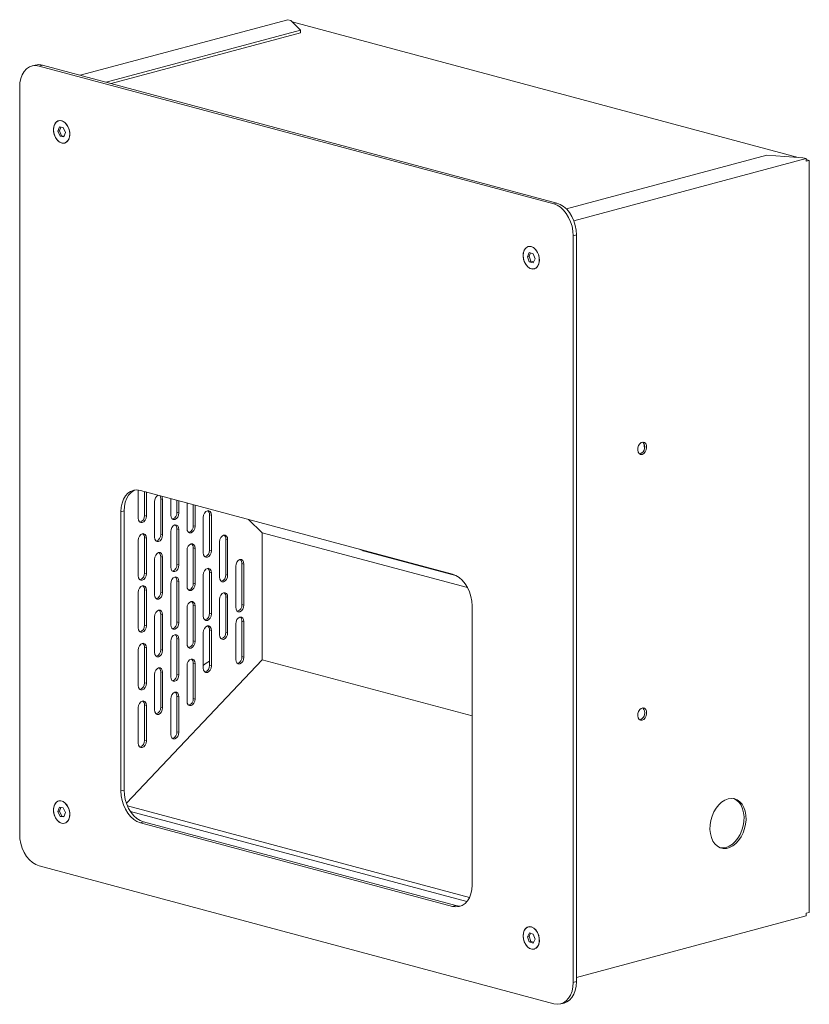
# Model space of a CAD drawing. Header units: millimetres. Extents: x 30 to 260, y 20 to 191.
# Tile 3 of 7: x 150 to 193, y 137 to 191. Entities that reach past the tile are written whole.
import ezdxf

# ---------------------------------------------------------------- set-up
doc = ezdxf.new("R2010")
doc.units = ezdxf.units.MM

msp = doc.modelspace()

# ---------------------------------------------------------------- linework, layer by layer
at = {"color": 7, "linetype": 'Continuous', "lineweight": 15}
for p, q in [((164.5483, 190.6705), (153.2709, 187.6492)), ((164.725, 190.6232), (164.5483, 190.6705)), ((165.248, 190.1002), (164.725, 190.6232)), ((192.2958, 183.1869), (164.7931, 190.5551)), ((154.6851, 187.2703), (165.248, 190.1002)), ((165.248, 190.1002), (165.248, 189.9557)), ((154.9548, 187.1981), (165.248, 189.9557)), ((150.8311, 188.2026), (150.6543, 188.1552)), ((151.0425, 188.1515), (151.2193, 188.1988)), ((179.0086, 180.6591), (151.0425, 188.1515)), ((179.1854, 180.7064), (151.2193, 188.1988)), ((149.9819, 186.9905), (149.9819, 146.4054)), ((152.1424, 184.8388), (152.0538, 184.6042)), ((152.1422, 184.6279), (152.0538, 184.6042)), ((152.2176, 184.8276), (152.1422, 184.6279)), ((152.1422, 184.6279), (152.2622, 184.3622)), ((152.3508, 184.8077), (152.1424, 184.8388)), ((152.4707, 184.542), (152.3508, 184.8077)), ((152.0538, 184.6042), (152.1738, 184.3385)), ((152.2622, 184.3622), (152.1738, 184.3385)), ((152.1738, 184.3385), (152.3822, 184.3074)), ((152.2622, 184.3622), (152.3954, 184.3423)), ((152.3822, 184.3074), (152.4707, 184.542)), ((190.5978, 183.3088), (179.6984, 180.3887)), ((180.1033, 179.7394), (192.7265, 183.1213)), ((192.5497, 183.1686), (190.5978, 183.3088)), ((192.7265, 183.1213), (192.5497, 183.1686)), ((192.7265, 183.1213), (192.7265, 182.9768)), ((192.9032, 183.0241), (192.7265, 183.0715)), ((192.7265, 182.9768), (192.9032, 183.0241)), ((192.9032, 142.15), (192.9032, 183.0241)), ((179.0086, 180.6591), (179.1854, 180.7064)), ((180.0693, 178.9297), (180.246, 178.9771)), ((180.0693, 138.3447), (180.0693, 178.9297)), ((180.246, 138.392), (180.246, 178.9771)), ((177.6842, 178.0091), (177.5796, 177.7903)), ((177.668, 177.814), (177.5796, 177.7903)), ((177.5796, 177.7903), (177.6842, 177.5154)), ((177.7525, 177.9908), (177.668, 177.814)), ((177.668, 177.814), (177.7726, 177.5391)), ((177.8935, 177.9531), (177.6842, 178.0091)), ((177.9981, 177.6782), (177.8935, 177.9531)), ((177.8935, 177.4593), (177.9981, 177.6782)), ((177.7726, 177.5391), (177.6842, 177.5154)), ((177.6842, 177.5154), (177.8935, 177.4593)), ((177.7726, 177.5391), (177.9135, 177.5013)), ((183.9462, 167.387), (183.9101, 167.6501)), ((183.7109, 167.0758), (183.6774, 167.07)), ((156.4254, 163.5774), (156.4254, 165.1077)), ((173.5108, 160.5388), (156.5403, 165.0854)), ((156.7613, 165.0262), (156.7613, 163.7242)), ((156.8673, 164.9978), (156.8673, 163.6958)), ((157.3093, 162.5497), (157.3093, 164.4766)), ((157.6451, 164.6234), (157.7512, 164.595)), ((157.6451, 164.6234), (157.6451, 162.6965)), ((157.7512, 164.595), (157.7512, 162.6681)), ((158.1931, 163.7499), (158.1931, 164.6426)), ((158.529, 164.5526), (158.529, 163.8967)), ((158.6351, 164.5242), (158.6351, 163.8683)), ((159.077, 163.0233), (159.077, 164.4058)), ((159.4129, 164.3158), (159.4129, 163.1701)), ((155.6564, 163.9718), (155.4796, 163.9244)), ((155.4796, 163.9244), (155.4796, 148.7502)), ((155.6564, 163.9718), (155.6564, 148.7975)), ((158.529, 163.8967), (158.6351, 163.8683)), ((159.519, 164.2874), (159.519, 163.1417)), ((160.2968, 163.7682), (160.4029, 163.7398)), ((160.2968, 163.7682), (160.2968, 161.8413)), ((156.7613, 163.7242), (156.8673, 163.6958)), ((159.9609, 161.6945), (159.9609, 163.6214)), ((160.4029, 163.7398), (160.4029, 161.8129)), ((163.1694, 162.7897), (162.4173, 163.5109)), ((157.6451, 162.6965), (157.7512, 162.6681)), ((158.1931, 160.9198), (158.1931, 162.8467)), ((158.529, 162.9935), (158.6351, 162.9651)), ((158.529, 162.9935), (158.529, 161.0666)), ((158.6351, 162.9651), (158.6351, 161.0382)), ((159.4129, 163.1701), (159.519, 163.1417)), ((174.3255, 159.8009), (163.1694, 162.7897)), ((163.1694, 155.8849), (163.1694, 162.7897)), ((156.4254, 160.4462), (156.4254, 162.3731)), ((156.7613, 162.5199), (156.8673, 162.4915)), ((156.7613, 162.5199), (156.7613, 160.593)), ((156.8673, 162.4915), (156.8673, 160.5646)), ((160.8448, 160.3657), (160.8448, 162.2926)), ((161.1807, 162.4394), (161.2867, 162.411)), ((161.1807, 162.4394), (161.1807, 160.5125)), ((161.2867, 162.411), (161.2867, 160.4841)), ((159.077, 159.8921), (159.077, 161.819)), ((159.4129, 161.9658), (159.519, 161.9374)), ((159.4129, 161.9658), (159.4129, 160.0389)), ((159.519, 161.9374), (159.519, 160.0105)), ((160.2968, 161.8413), (160.4029, 161.8129)), ((168.7297, 161.7821), (173.7514, 160.4367)), ((157.3093, 159.4185), (157.3093, 161.3454)), ((157.6451, 161.4922), (157.7512, 161.4638)), ((157.6451, 161.4922), (157.6451, 159.5653)), ((157.7512, 161.4638), (157.7512, 159.5369)), ((162.0646, 161.1106), (162.1706, 161.0822)), ((162.0646, 161.1106), (162.0646, 158.8826)), ((162.1706, 161.0822), (162.1706, 158.8542)), ((156.7613, 160.593), (156.8673, 160.5646)), ((158.529, 161.0666), (158.6351, 161.0382)), ((160.2968, 160.637), (160.4029, 160.6086)), ((160.2968, 160.637), (160.2968, 158.409)), ((160.4029, 160.6086), (160.4029, 158.3806)), ((161.7287, 158.7358), (161.7287, 160.9638)), ((158.1931, 157.7886), (158.1931, 160.0166)), ((158.529, 160.1634), (158.6351, 160.135)), ((158.529, 160.1634), (158.529, 157.9354)), ((158.6351, 160.135), (158.6351, 157.907)), ((159.4129, 160.0389), (159.519, 160.0105)), ((159.9609, 158.2622), (159.9609, 160.4902)), ((161.1807, 160.5125), (161.2867, 160.4841)), ((156.4254, 157.6161), (156.4254, 159.543)), ((156.7613, 159.6898), (156.8673, 159.6614)), ((156.7613, 159.6898), (156.7613, 157.7629)), ((156.8673, 159.6614), (156.8673, 157.7345)), ((157.6451, 159.5653), (157.7512, 159.5369)), ((160.8448, 157.2345), (160.8448, 159.1614)), ((161.1807, 159.3082), (161.2867, 159.2798)), ((161.1807, 159.3082), (161.1807, 157.3813)), ((161.2867, 159.2798), (161.2867, 157.3529)), ((159.077, 156.7609), (159.077, 158.6878)), ((159.4129, 158.8346), (159.519, 158.8062)), ((159.4129, 158.8346), (159.4129, 156.9077)), ((159.519, 158.8062), (159.519, 156.8793)), ((160.2968, 158.409), (160.4029, 158.3806)), ((162.0646, 158.8826), (162.1706, 158.8542)), ((174.5715, 143.6352), (174.5715, 158.8095)), ((157.3093, 156.2873), (157.3093, 158.2142)), ((157.6451, 158.361), (157.7512, 158.3326)), ((157.6451, 158.361), (157.6451, 156.4341)), ((157.7512, 158.3326), (157.7512, 156.4057)), ((158.529, 157.9354), (158.6351, 157.907)), ((162.0646, 157.9794), (162.1706, 157.951)), ((162.0646, 157.9794), (162.0646, 156.0525)), ((162.1706, 157.951), (162.1706, 156.0241)), ((156.7613, 157.7629), (156.8673, 157.7345)), ((159.9609, 155.4321), (159.9609, 157.359)), ((160.2968, 157.5058), (160.4029, 157.4774)), ((160.2968, 157.5058), (160.2968, 155.5789)), ((160.4029, 157.4774), (160.4029, 155.5505)), ((161.1807, 157.3813), (161.2867, 157.3529)), ((161.7287, 155.9057), (161.7287, 157.8326)), ((158.1931, 154.9585), (158.1931, 156.8854)), ((158.529, 157.0322), (158.6351, 157.0038)), ((158.529, 157.0322), (158.529, 155.1053)), ((158.6351, 157.0038), (158.6351, 155.0769)), ((159.4129, 156.9077), (159.519, 156.8793)), ((156.4254, 154.4849), (156.4254, 156.4118)), ((156.7613, 156.5586), (156.8673, 156.5302)), ((156.7613, 156.5586), (156.7613, 154.6317)), ((156.8673, 156.5302), (156.8673, 154.6033)), ((157.6451, 156.4341), (157.7512, 156.4057)), ((155.7787, 148.091), (163.1694, 155.8849)), ((162.0646, 156.0525), (162.1706, 156.0241)), ((174.5715, 152.8302), (163.1694, 155.8849)), ((157.6451, 155.2298), (157.7512, 155.2014)), ((157.6451, 155.2298), (157.6451, 153.3029)), ((157.7512, 155.2014), (157.7512, 153.2745)), ((159.077, 153.6297), (159.077, 155.5566)), ((159.4129, 155.7034), (159.519, 155.675)), ((159.4129, 155.7034), (159.4129, 153.7765)), ((159.519, 155.675), (159.519, 153.7481)), ((160.2968, 155.5789), (160.4029, 155.5505)), ((157.3093, 153.1561), (157.3093, 155.083)), ((158.529, 155.1053), (158.6351, 155.0769)), ((156.7613, 154.6317), (156.8673, 154.6033)), ((158.1931, 151.8273), (158.1931, 153.7542)), ((158.529, 153.901), (158.6351, 153.8726)), ((158.529, 153.901), (158.529, 151.9741)), ((158.6351, 153.8726), (158.6351, 151.9457)), ((159.4129, 153.7765), (159.519, 153.7481)), ((156.4254, 151.3537), (156.4254, 153.2806)), ((156.7613, 153.4274), (156.8673, 153.399)), ((156.7613, 153.4274), (156.7613, 151.5005)), ((156.8673, 153.399), (156.8673, 151.4721)), ((157.6451, 153.3029), (157.7512, 153.2745)), ((183.7109, 152.6241), (183.6774, 152.6183)), ((156.7613, 151.5005), (156.8673, 151.4721)), ((158.4207, 151.6861), (158.4163, 151.6814)), ((158.529, 151.9741), (158.6351, 151.9457)), ((155.6564, 148.7975), (155.4796, 148.7502)), ((152.1403, 147.8652), (152.0541, 147.6286)), ((152.3485, 147.8376), (152.1403, 147.8652)), ((152.2164, 147.8551), (152.1425, 147.6523)), ((152.4705, 147.5733), (152.3485, 147.8376)), ((152.1425, 147.6523), (152.0541, 147.6286)), ((152.0541, 147.6286), (152.176, 147.3643)), ((152.1425, 147.6523), (152.2644, 147.388)), ((152.2644, 147.388), (152.176, 147.3643)), ((152.176, 147.3643), (152.3843, 147.3366)), ((152.2644, 147.388), (152.3966, 147.3704)), ((152.3843, 147.3366), (152.4705, 147.5733)), ((156.7171, 147.0682), (156.5403, 147.0208)), ((156.5403, 147.0208), (173.5108, 142.4742)), ((156.7171, 147.0682), (173.6876, 142.5216)), ((151.0425, 144.6761), (179.0086, 137.1837)), ((173.6876, 142.5216), (173.5108, 142.4742)), ((192.7265, 141.9581), (180.246, 138.6145)), ((192.7265, 142.1027), (192.9032, 142.15)), ((192.7265, 141.9581), (192.7265, 142.1027)), ((177.6914, 141.0405), (177.5798, 140.8293)), ((177.6682, 140.853), (177.5798, 140.8293)), ((177.5798, 140.8293), (177.6772, 140.5509)), ((177.7563, 141.0196), (177.6682, 140.853)), ((177.6682, 140.853), (177.7656, 140.5746)), ((177.9005, 140.9733), (177.6914, 141.0405)), ((177.9979, 140.6949), (177.9005, 140.9733)), ((177.7656, 140.5746), (177.6772, 140.5509)), ((177.6772, 140.5509), (177.8863, 140.4837)), ((177.7656, 140.5746), (177.9098, 140.5282)), ((177.8863, 140.4837), (177.9979, 140.6949)), ((180.0693, 138.3447), (180.246, 138.392)), ((179.3968, 137.1799), (179.5736, 137.2273))]:
    msp.add_line(p, q, dxfattribs=at)
at = {"color": 8, "linetype": 'Continuous', "lineweight": 15}
for p, q in [((168.7481, 161.8148), (168.7297, 161.7821)), ((155.8397, 147.9362), (174.4316, 142.9553)), ((174.2948, 142.736), (156.0026, 147.6367))]:
    msp.add_line(p, q, dxfattribs=at)
at = {"color": 7, "linetype": 'Continuous', "lineweight": 15, "flags": 128}
for points in [[(151.0425, 188.1515), (150.8583, 188.1789), (150.6798, 188.1615), (150.5122, 188.1), (150.3607, 187.996), (150.23, 187.8529), (150.124, 187.675), (150.0458, 187.4676), (149.998, 187.2371), (149.9819, 186.9905)], [(151.8203, 184.6915), (151.8367, 184.8496), (151.8847, 184.9871), (151.9606, 185.094), (152.059, 185.1622), (152.1724, 185.1867), (152.2924, 185.1657), (152.4103, 185.1008), (152.5171, 184.9967), (152.6051, 184.8612), (152.6676, 184.7044), (152.7001, 184.5378), (152.7001, 184.3738), (152.6676, 184.2246), (152.6051, 184.1012), (152.5171, 184.0129), (152.4103, 183.966), (152.2924, 183.9643), (152.1724, 184.0076), (152.059, 184.0929), (151.9606, 184.2138), (151.8847, 184.3614), (151.8367, 184.5246), (151.8203, 184.6915)], [(152.0591, 185.1646), (151.9999, 185.1305), (151.9132, 185.0392), (151.8523, 184.9133), (151.8219, 184.7622), (151.8242, 184.5971), (151.8589, 184.4302), (151.9235, 184.2739), (152.0133, 184.1398), (152.1216, 184.0378), (152.2402, 183.9755), (152.3605, 183.9576), (152.4736, 183.9852), (152.4946, 183.9961)], [(180.0693, 178.9297), (180.0531, 179.185), (180.0053, 179.4412), (179.9272, 179.6904), (179.8211, 179.9252), (179.6904, 180.1383), (179.5389, 180.3234), (179.3714, 180.4747), (179.1928, 180.5878), (179.0086, 180.6591)], [(180.246, 178.9771), (180.2299, 179.2324), (180.1821, 179.4885), (180.1039, 179.7378), (179.9979, 179.9725), (179.8672, 180.1857), (179.7157, 180.3707), (179.5481, 180.5221), (179.3696, 180.6351), (179.1854, 180.7064)], [(177.6161, 178.337), (177.5584, 178.3122), (177.4647, 178.2335), (177.3951, 178.1177), (177.3547, 177.9735), (177.3464, 177.8115), (177.371, 177.6438), (177.4265, 177.4829), (177.509, 177.3405), (177.6122, 177.2274), (177.7285, 177.1518), (177.8492, 177.1195), (177.9655, 177.1327), (177.9875, 177.1408)], [(177.3469, 177.8526), (177.3633, 178.0107), (177.4112, 178.1483), (177.4872, 178.2551), (177.5855, 178.3233), (177.6989, 178.3479), (177.819, 178.3269), (177.9368, 178.262), (178.0437, 178.1579), (178.1317, 178.0224), (178.1942, 177.8655), (178.2267, 177.6989), (178.2267, 177.5349), (178.1942, 177.3857), (178.1317, 177.2624), (178.0437, 177.174), (177.9368, 177.1272), (177.819, 177.1254), (177.6989, 177.1688), (177.5855, 177.2541), (177.4872, 177.375), (177.4112, 177.5225), (177.3633, 177.6858), (177.3469, 177.8526)], [(183.8169, 167.0474), (183.7291, 167.0462), (183.6532, 167.09), (183.5993, 167.1727), (183.5749, 167.2832), (183.5831, 167.4066), (183.623, 167.5262), (183.689, 167.6259), (183.7723, 167.6921), (183.8616, 167.7161), (183.9449, 167.6944), (184.0109, 167.6301), (184.0507, 167.5318), (184.059, 167.4129), (184.0345, 167.2892), (183.9807, 167.1777), (183.9047, 167.0933), (183.8169, 167.0474)], [(156.5403, 165.0854), (156.3561, 165.1128), (156.1775, 165.0954), (156.01, 165.0339), (155.8585, 164.93), (155.7278, 164.7868), (155.6217, 164.6089), (155.5436, 164.4015), (155.4957, 164.171), (155.4796, 163.9244)], [(156.2421, 165.107), (156.1867, 165.0812), (156.0353, 164.9773), (155.9045, 164.8342), (155.7985, 164.6563), (155.7204, 164.4489), (155.6725, 164.2184), (155.6564, 163.9718)], [(157.5933, 164.8033), (157.6283, 164.7341), (157.6451, 164.6234)], [(157.6993, 164.7749), (157.7344, 164.7057), (157.7512, 164.595)], [(158.6351, 163.8683), (158.6183, 163.7486), (158.5704, 163.6381), (158.4987, 163.5536), (158.4141, 163.508), (158.3296, 163.5083), (158.2579, 163.5544), (158.21, 163.6392), (158.1931, 163.7499)], [(159.9609, 163.6214), (159.9777, 163.7411), (160.0256, 163.8516), (160.0973, 163.9361), (160.1819, 163.9816), (160.2664, 163.9814), (160.3381, 163.9353), (160.386, 163.8505), (160.4029, 163.7398)], [(156.8673, 163.6958), (156.8505, 163.5761), (156.8026, 163.4656), (156.7309, 163.3811), (156.6463, 163.3355), (156.5618, 163.3358), (156.4901, 163.3818), (156.4422, 163.4667), (156.4254, 163.5774)], [(156.4254, 162.3731), (156.4422, 162.4928), (156.4901, 162.6033), (156.5618, 162.6878), (156.6463, 162.7334), (156.7309, 162.7331), (156.8026, 162.687), (156.8505, 162.6022), (156.8673, 162.4915)], [(158.1931, 162.8467), (158.21, 162.9664), (158.2579, 163.0769), (158.3296, 163.1614), (158.4141, 163.207), (158.4987, 163.2067), (158.5704, 163.1606), (158.6183, 163.0758), (158.6351, 162.9651)], [(159.519, 163.1417), (159.5021, 163.0219), (159.4542, 162.9114), (159.3826, 162.827), (159.298, 162.7814), (159.2134, 162.7817), (159.1417, 162.8277), (159.0938, 162.9126), (159.077, 163.0233)], [(157.7512, 162.6681), (157.7344, 162.5483), (157.6865, 162.4378), (157.6148, 162.3534), (157.5302, 162.3078), (157.4457, 162.3081), (157.374, 162.3541), (157.3261, 162.439), (157.3093, 162.5497)], [(159.077, 161.819), (159.0938, 161.9387), (159.1417, 162.0492), (159.2134, 162.1337), (159.298, 162.1792), (159.3826, 162.179), (159.4542, 162.1329), (159.5021, 162.0481), (159.519, 161.9374)], [(160.8448, 162.2926), (160.8616, 162.4123), (160.9095, 162.5228), (160.9812, 162.6073), (161.0658, 162.6528), (161.1503, 162.6526), (161.222, 162.6065), (161.2699, 162.5217), (161.2867, 162.411)], [(157.3093, 161.3454), (157.3261, 161.4651), (157.374, 161.5756), (157.4457, 161.6601), (157.5302, 161.7056), (157.6148, 161.7054), (157.6865, 161.6593), (157.7344, 161.5745), (157.7512, 161.4638)], [(160.4029, 161.8129), (160.386, 161.6932), (160.3381, 161.5826), (160.2664, 161.4982), (160.1819, 161.4526), (160.0973, 161.4529), (160.0256, 161.4989), (159.9777, 161.5838), (159.9609, 161.6945)], [(161.7287, 160.9638), (161.7455, 161.0835), (161.7934, 161.194), (161.8651, 161.2785), (161.9496, 161.3241), (162.0342, 161.3238), (162.1059, 161.2777), (162.1538, 161.1929), (162.1706, 161.0822)], [(156.8673, 160.5646), (156.8505, 160.4449), (156.8026, 160.3344), (156.7309, 160.2499), (156.6463, 160.2043), (156.5618, 160.2046), (156.4901, 160.2506), (156.4422, 160.3355), (156.4254, 160.4462)], [(158.6351, 161.0382), (158.6183, 160.9185), (158.5704, 160.808), (158.4987, 160.7235), (158.4141, 160.6779), (158.3296, 160.6782), (158.2579, 160.7242), (158.21, 160.8091), (158.1931, 160.9198)], [(159.9609, 160.4902), (159.9777, 160.6099), (160.0256, 160.7204), (160.0973, 160.8049), (160.1819, 160.8504), (160.2664, 160.8502), (160.3381, 160.8041), (160.386, 160.7193), (160.4029, 160.6086)], [(158.1931, 160.0166), (158.21, 160.1363), (158.2579, 160.2468), (158.3296, 160.3313), (158.4141, 160.3768), (158.4987, 160.3766), (158.5704, 160.3305), (158.6183, 160.2457), (158.6351, 160.135)], [(159.519, 160.0105), (159.5021, 159.8908), (159.4542, 159.7802), (159.3826, 159.6958), (159.298, 159.6502), (159.2134, 159.6505), (159.1417, 159.6965), (159.0938, 159.7814), (159.077, 159.8921)], [(161.2867, 160.4841), (161.2699, 160.3644), (161.222, 160.2538), (161.1503, 160.1694), (161.0658, 160.1238), (160.9812, 160.1241), (160.9095, 160.1701), (160.8616, 160.255), (160.8448, 160.3657)], [(174.5715, 158.8095), (174.5554, 159.0647), (174.5075, 159.3209), (174.4294, 159.5701), (174.3234, 159.8049), (174.1926, 160.018), (174.0412, 160.2031), (173.8736, 160.3545), (173.695, 160.4675), (173.5108, 160.5388)], [(156.4254, 159.543), (156.4422, 159.6627), (156.4901, 159.7732), (156.5618, 159.8577), (156.6463, 159.9032), (156.7309, 159.903), (156.8026, 159.8569), (156.8505, 159.7721), (156.8673, 159.6614)], [(157.7512, 159.5369), (157.7344, 159.4172), (157.6865, 159.3066), (157.6148, 159.2222), (157.5302, 159.1766), (157.4457, 159.1769), (157.374, 159.2229), (157.3261, 159.3078), (157.3093, 159.4185)], [(160.8448, 159.1614), (160.8616, 159.2811), (160.9095, 159.3916), (160.9812, 159.4761), (161.0658, 159.5217), (161.1503, 159.5214), (161.222, 159.4753), (161.2699, 159.3905), (161.2867, 159.2798)], [(159.077, 158.6878), (159.0938, 158.8075), (159.1417, 158.918), (159.2134, 159.0025), (159.298, 159.048), (159.3826, 159.0478), (159.4542, 159.0017), (159.5021, 158.9169), (159.519, 158.8062)], [(157.3093, 158.2142), (157.3261, 158.3339), (157.374, 158.4444), (157.4457, 158.5289), (157.5302, 158.5744), (157.6148, 158.5742), (157.6865, 158.5281), (157.7344, 158.4433), (157.7512, 158.3326)], [(162.1706, 158.8542), (162.1538, 158.7345), (162.1059, 158.624), (162.0342, 158.5395), (161.9496, 158.4939), (161.8651, 158.4942), (161.7934, 158.5403), (161.7455, 158.6251), (161.7287, 158.7358)], [(158.6351, 157.907), (158.6183, 157.7873), (158.5704, 157.6768), (158.4987, 157.5923), (158.4141, 157.5467), (158.3296, 157.547), (158.2579, 157.593), (158.21, 157.6779), (158.1931, 157.7886)], [(160.4029, 158.3806), (160.386, 158.2609), (160.3381, 158.1504), (160.2664, 158.0659), (160.1819, 158.0203), (160.0973, 158.0206), (160.0256, 158.0667), (159.9777, 158.1515), (159.9609, 158.2622)], [(161.7287, 157.8326), (161.7455, 157.9523), (161.7934, 158.0628), (161.8651, 158.1473), (161.9496, 158.1929), (162.0342, 158.1926), (162.1059, 158.1465), (162.1538, 158.0617), (162.1706, 157.951)], [(156.8673, 157.7345), (156.8505, 157.6148), (156.8026, 157.5042), (156.7309, 157.4198), (156.6463, 157.3742), (156.5618, 157.3745), (156.4901, 157.4205), (156.4422, 157.5054), (156.4254, 157.6161)], [(159.9609, 157.359), (159.9777, 157.4787), (160.0256, 157.5892), (160.0973, 157.6737), (160.1819, 157.7193), (160.2664, 157.719), (160.3381, 157.6729), (160.386, 157.5881), (160.4029, 157.4774)], [(161.2867, 157.3529), (161.2699, 157.2332), (161.222, 157.1227), (161.1503, 157.0382), (161.0658, 156.9926), (160.9812, 156.9929), (160.9095, 157.0389), (160.8616, 157.1238), (160.8448, 157.2345)], [(158.1931, 156.8854), (158.21, 157.0051), (158.2579, 157.1156), (158.3296, 157.2001), (158.4141, 157.2457), (158.4987, 157.2454), (158.5704, 157.1993), (158.6183, 157.1145), (158.6351, 157.0038)], [(159.519, 156.8793), (159.5021, 156.7596), (159.4542, 156.6491), (159.3826, 156.5646), (159.298, 156.519), (159.2134, 156.5193), (159.1417, 156.5653), (159.0938, 156.6502), (159.077, 156.7609)], [(156.4254, 156.4118), (156.4422, 156.5315), (156.4901, 156.642), (156.5618, 156.7265), (156.6463, 156.772), (156.7309, 156.7718), (156.8026, 156.7257), (156.8505, 156.6409), (156.8673, 156.5302)], [(157.7512, 156.4057), (157.7344, 156.286), (157.6865, 156.1754), (157.6148, 156.091), (157.5302, 156.0454), (157.4457, 156.0457), (157.374, 156.0917), (157.3261, 156.1766), (157.3093, 156.2873)], [(159.077, 155.5566), (159.0938, 155.6763), (159.1417, 155.7868), (159.2134, 155.8713), (159.298, 155.9169), (159.3826, 155.9166), (159.4542, 155.8705), (159.5021, 155.7857), (159.519, 155.675)], [(162.1706, 156.0241), (162.1538, 155.9044), (162.1059, 155.7939), (162.0342, 155.7094), (161.9496, 155.6638), (161.8651, 155.6641), (161.7934, 155.7101), (161.7455, 155.795), (161.7287, 155.9057)], [(157.3093, 155.083), (157.3261, 155.2027), (157.374, 155.3132), (157.4457, 155.3977), (157.5302, 155.4433), (157.6148, 155.443), (157.6865, 155.3969), (157.7344, 155.3121), (157.7512, 155.2014)], [(160.4029, 155.5505), (160.386, 155.4308), (160.3381, 155.3203), (160.2664, 155.2358), (160.1819, 155.1902), (160.0973, 155.1905), (160.0256, 155.2365), (159.9777, 155.3214), (159.9609, 155.4321)], [(158.6351, 155.0769), (158.6183, 154.9572), (158.5704, 154.8467), (158.4987, 154.7622), (158.4141, 154.7166), (158.3296, 154.7169), (158.2579, 154.7629), (158.21, 154.8478), (158.1931, 154.9585)], [(156.8673, 154.6033), (156.8505, 154.4836), (156.8026, 154.3731), (156.7309, 154.2886), (156.6463, 154.243), (156.5618, 154.2433), (156.4901, 154.2893), (156.4422, 154.3742), (156.4254, 154.4849)], [(156.4254, 153.2806), (156.4422, 153.4003), (156.4901, 153.5108), (156.5618, 153.5953), (156.6463, 153.6409), (156.7309, 153.6406), (156.8026, 153.5945), (156.8505, 153.5097), (156.8673, 153.399)], [(158.1931, 153.7542), (158.21, 153.8739), (158.2579, 153.9844), (158.3296, 154.0689), (158.4141, 154.1145), (158.4987, 154.1142), (158.5704, 154.0681), (158.6183, 153.9833), (158.6351, 153.8726)], [(159.519, 153.7481), (159.5021, 153.6284), (159.4542, 153.5179), (159.3826, 153.4334), (159.298, 153.3878), (159.2134, 153.3881), (159.1417, 153.4341), (159.0938, 153.519), (159.077, 153.6297)], [(157.7512, 153.2745), (157.7344, 153.1548), (157.6865, 153.0443), (157.6148, 152.9598), (157.5302, 152.9142), (157.4457, 152.9145), (157.374, 152.9605), (157.3261, 153.0454), (157.3093, 153.1561)], [(183.8169, 152.5957), (183.7291, 152.5946), (183.6532, 152.6383), (183.5993, 152.721), (183.5749, 152.8315), (183.5831, 152.9549), (183.623, 153.0745), (183.689, 153.1742), (183.7723, 153.2405), (183.8616, 153.2644), (183.9449, 153.2428), (184.0109, 153.1785), (184.0507, 153.0802), (184.059, 152.9612), (184.0345, 152.8376), (183.9807, 152.726), (183.9047, 152.6416), (183.8169, 152.5957)], [(156.8673, 151.4721), (156.8505, 151.3524), (156.8026, 151.2419), (156.7309, 151.1574), (156.6463, 151.1118), (156.5618, 151.1121), (156.4901, 151.1581), (156.4422, 151.243), (156.4254, 151.3537)], [(158.6351, 151.9457), (158.6183, 151.826), (158.5704, 151.7155), (158.4987, 151.631), (158.4141, 151.5854), (158.3296, 151.5857), (158.2579, 151.6317), (158.21, 151.7166), (158.1931, 151.8273)], [(155.6564, 148.7975), (155.6725, 148.5423), (155.7204, 148.2861), (155.7985, 148.0369), (155.9045, 147.8021), (156.0353, 147.589), (156.1867, 147.4039), (156.3543, 147.2525), (156.5329, 147.1395), (156.7171, 147.0682)], [(155.4796, 148.7502), (155.4957, 148.4949), (155.5436, 148.2387), (155.6217, 147.9895), (155.7278, 147.7547), (155.8585, 147.5416), (156.01, 147.3565), (156.1775, 147.2052), (156.3561, 147.0921), (156.5403, 147.0208)], [(188.4838, 148.3243), (188.3086, 148.2559), (188.1391, 148.1467), (187.9806, 148.0003), (187.8383, 147.8213), (187.7168, 147.6155), (187.6199, 147.3895), (187.5507, 147.1506), (187.5116, 146.9065), (187.5037, 146.665), (187.5273, 146.4338), (187.5817, 146.2204), (187.665, 146.0317), (187.7747, 145.8737), (187.9071, 145.7516), (188.0581, 145.6691), (188.2228, 145.629), (188.3959, 145.6326), (188.5718, 145.6797), (188.7448, 145.7689), (188.9095, 145.8972), (189.0605, 146.0606), (189.193, 146.2537), (189.3026, 146.4705), (189.386, 146.7038), (189.4403, 146.9463), (189.464, 147.1901), (189.4561, 147.4274), (189.4169, 147.6506), (189.3478, 147.8525), (189.2509, 148.0265), (189.1293, 148.1672), (188.987, 148.2699), (188.8286, 148.3314), (188.659, 148.3498), (188.4838, 148.3243)], [(188.7893, 148.3397), (188.8035, 148.3344), (188.9544, 148.2519), (189.0869, 148.1297), (189.1966, 147.9717), (189.2799, 147.783), (189.3343, 147.5697), (189.3579, 147.3385), (189.35, 147.097), (189.3109, 146.8528), (189.2417, 146.614), (189.1448, 146.388), (189.0233, 146.1822), (188.881, 146.0032), (188.7225, 145.8568), (188.5529, 145.7476), (188.3778, 145.6792)], [(151.8203, 147.7193), (151.8367, 147.8774), (151.8847, 148.015), (151.9606, 148.1218), (152.059, 148.19), (152.1724, 148.2146), (152.2924, 148.1936), (152.4103, 148.1287), (152.5171, 148.0246), (152.6051, 147.8891), (152.6676, 147.7322), (152.7001, 147.5656), (152.7001, 147.4016), (152.6676, 147.2524), (152.6051, 147.1291), (152.5171, 147.0407), (152.4103, 146.9939), (152.2924, 146.9921), (152.1724, 147.0355), (152.059, 147.1208), (151.9606, 147.2417), (151.8847, 147.3892), (151.8367, 147.5525), (151.8203, 147.7193)], [(152.055, 148.1906), (151.9956, 148.1552), (151.9099, 148.0622), (151.8503, 147.935), (151.8213, 147.7831), (151.825, 147.6176), (151.8611, 147.4509), (151.927, 147.2954), (152.0177, 147.1624), (152.1266, 147.0621), (152.2455, 147.0016), (152.3657, 146.9857), (152.4782, 147.0153), (152.499, 147.0266)], [(149.9819, 146.4054), (149.998, 146.1502), (150.0458, 145.894), (150.124, 145.6448), (150.23, 145.41), (150.3607, 145.1969), (150.5122, 145.0118), (150.6798, 144.8604), (150.8583, 144.7474), (151.0425, 144.6761)], [(188.3778, 145.6792), (188.2026, 145.6537), (188.0723, 145.6638)], [(173.5108, 142.4742), (173.695, 142.4468), (173.8736, 142.4642), (174.0412, 142.5258), (174.1926, 142.6297), (174.3234, 142.7728), (174.4294, 142.9507), (174.5075, 143.1581), (174.5554, 143.3886), (174.5715, 143.6352)], [(173.6876, 142.5216), (173.8718, 142.4942), (173.9858, 142.5)], [(177.6321, 141.3693), (177.5735, 141.348), (177.4769, 141.2751), (177.4034, 141.1642), (177.3585, 141.0234), (177.3456, 140.8633), (177.3655, 140.6957), (177.4168, 140.533), (177.4957, 140.3873), (177.5963, 140.2694), (177.7112, 140.188), (177.8319, 140.1492), (177.9494, 140.1558), (177.9717, 140.1626)], [(177.3469, 140.8805), (177.3633, 141.0386), (177.4112, 141.1761), (177.4872, 141.283), (177.5855, 141.3512), (177.6989, 141.3757), (177.819, 141.3548), (177.9368, 141.2898), (178.0437, 141.1857), (178.1317, 141.0503), (178.1942, 140.8934), (178.2267, 140.7268), (178.2267, 140.5628), (178.1942, 140.4136), (178.1317, 140.2902), (178.0437, 140.2019), (177.9368, 140.155), (177.819, 140.1533), (177.6989, 140.1966), (177.5855, 140.2819), (177.4872, 140.4028), (177.4112, 140.5504), (177.3633, 140.7136), (177.3469, 140.8805)], [(179.0086, 137.1837), (179.1928, 137.1563), (179.3714, 137.1736), (179.5389, 137.2352), (179.6904, 137.3391), (179.8211, 137.4822), (179.9272, 137.6602), (180.0053, 137.8675), (180.0531, 138.098), (180.0693, 138.3447)], [(179.5736, 137.2273), (179.7157, 137.2826), (179.8672, 137.3865), (179.9979, 137.5296), (180.1039, 137.7075), (180.1821, 137.9149), (180.2299, 138.1454), (180.246, 138.392)]]:
    msp.add_lwpolyline(points, dxfattribs=at)
at = {"color": 8, "linetype": 'Continuous', "lineweight": 15, "flags": 128}
for points in [[(152.2238, 185.1853), (152.1061, 185.1804), (152.0591, 185.1646)], [(152.4946, 183.9961), (152.5709, 184.0565), (152.6454, 184.1661), (152.6914, 184.3059), (152.7057, 184.4655), (152.687, 184.6331), (152.6368, 184.7962), (152.5589, 184.9428), (152.459, 185.0619), (152.3444, 185.1448), (152.2238, 185.1853)], [(177.7888, 178.3385), (177.6692, 178.3481), (177.6161, 178.337)], [(177.9875, 177.1408), (178.0687, 177.1906), (178.1511, 177.2887), (178.2067, 177.4199), (178.2313, 177.5745), (178.223, 177.7408), (178.1826, 177.9067), (178.1129, 178.0598), (178.0193, 178.1888), (177.9085, 178.284), (177.7888, 178.3385)], [(152.2186, 148.2139), (152.1011, 148.207), (152.055, 148.1906)], [(152.499, 147.0266), (152.5747, 147.0884), (152.648, 147.1995), (152.6927, 147.3404), (152.7055, 147.5006), (152.6855, 147.6682), (152.634, 147.8309), (152.555, 147.9765), (152.4542, 148.0942), (152.3392, 148.1754), (152.2186, 148.2139)], [(177.8063, 141.3612), (177.6861, 141.3774), (177.6321, 141.3693)], [(177.9717, 140.1626), (178.055, 140.2075), (178.1408, 140.3002), (178.2005, 140.4272), (178.2297, 140.5791), (178.2262, 140.7445), (178.1903, 140.9112), (178.1246, 141.0669), (178.034, 141.1999), (177.9252, 141.3005), (177.8063, 141.3612)]]:
    msp.add_lwpolyline(points, dxfattribs=at)
at = {"color": 7, "linetype": 'Continuous', "lineweight": 15}
for centre, radius, start, end in [((151.0184, 187.4904), 0.7364, 74.16492, 104.73135), ((183.5632, 167.4431), 0.3959, 291.90201, 43.49455), ((157.6909, 164.4945), 0.3821, 119.40265, 182.69534), ((158.1961, 163.8557), 0.3354, 284.99963, 7.03448), ((160.0415, 163.7907), 0.2563, 354.95766, 49.77621), ((156.4284, 163.6831), 0.3354, 284.99939, 7.03521), ((156.5059, 162.5424), 0.2563, 354.95676, 49.7771), ((157.3123, 162.6554), 0.3354, 284.9997, 7.03465), ((158.2737, 163.016), 0.2563, 354.95757, 49.77663), ((159.08, 163.129), 0.3354, 284.99966, 7.03457), ((159.1576, 161.9883), 0.2563, 354.95799, 49.77588), ((160.9253, 162.4619), 0.2563, 354.95712, 49.77674), ((157.3898, 161.5147), 0.2563, 354.95748, 49.77638), ((159.9639, 161.8002), 0.3354, 284.99967, 7.03456), ((169.1342, 163.1617), 1.4377, 242.01721, 253.65782), ((161.8092, 161.1331), 0.2563, 354.9574, 49.77679), ((156.4284, 160.5519), 0.3354, 284.99924, 7.0351), ((158.1961, 161.0255), 0.3354, 284.99949, 7.03462), ((160.0415, 160.6595), 0.2563, 354.95782, 49.77604), ((158.2737, 160.1859), 0.2563, 354.9574, 49.77679), ((159.08, 159.9978), 0.3354, 284.99944, 7.03479), ((160.8478, 160.4714), 0.3354, 284.9993, 7.03493), ((156.5059, 159.7123), 0.2563, 354.9566, 49.77727), ((157.3123, 159.5242), 0.3354, 284.99948, 7.03486), ((160.9253, 159.3307), 0.2563, 354.95695, 49.77708), ((159.1576, 158.8571), 0.2563, 354.95781, 49.77622), ((157.3898, 158.3835), 0.2563, 354.95731, 49.77672), ((159.9639, 158.3679), 0.3354, 284.9996, 7.03463), ((161.7317, 158.8416), 0.3354, 284.99951, 7.0346), ((158.1961, 157.8943), 0.3354, 284.99956, 7.03455), ((161.8092, 158.0019), 0.2563, 354.9574, 49.77679), ((156.4284, 157.7218), 0.3354, 284.99931, 7.03503), ((160.0415, 157.5283), 0.2563, 354.95782, 49.77604), ((160.8478, 157.3402), 0.3354, 284.9993, 7.03493), ((158.2737, 157.0547), 0.2563, 354.9574, 49.77679), ((159.08, 156.8666), 0.3354, 284.99944, 7.03479), ((156.5059, 156.5811), 0.2563, 354.9566, 49.77727), ((157.3123, 156.393), 0.3354, 284.99948, 7.03486), ((159.1576, 155.7259), 0.2563, 354.95781, 49.77622), ((160.7452, 154.7909), 1.1089, 113.85023, 135.01006), ((161.7317, 156.0114), 0.3354, 284.99952, 7.03473), ((157.3898, 155.2523), 0.2563, 354.95731, 49.77672), ((159.9639, 155.5378), 0.3354, 284.9996, 7.03476), ((158.1961, 155.0642), 0.3354, 284.99956, 7.03468), ((156.4284, 154.5906), 0.3354, 284.99932, 7.03516), ((156.5059, 153.4499), 0.2563, 354.95643, 49.77743), ((158.2737, 153.9235), 0.2563, 354.95724, 49.77696), ((159.08, 153.7354), 0.3354, 284.99958, 7.03464), ((157.3123, 153.2618), 0.3354, 284.99962, 7.03472), ((183.5632, 152.9914), 0.3959, 291.90201, 43.49455), ((156.4284, 151.4594), 0.3354, 284.99924, 7.0351), ((158.1961, 151.933), 0.3354, 284.99949, 7.03462)]:
    msp.add_arc(centre, radius, start, end, dxfattribs=at)

doc.saveas('drawing.dxf')
